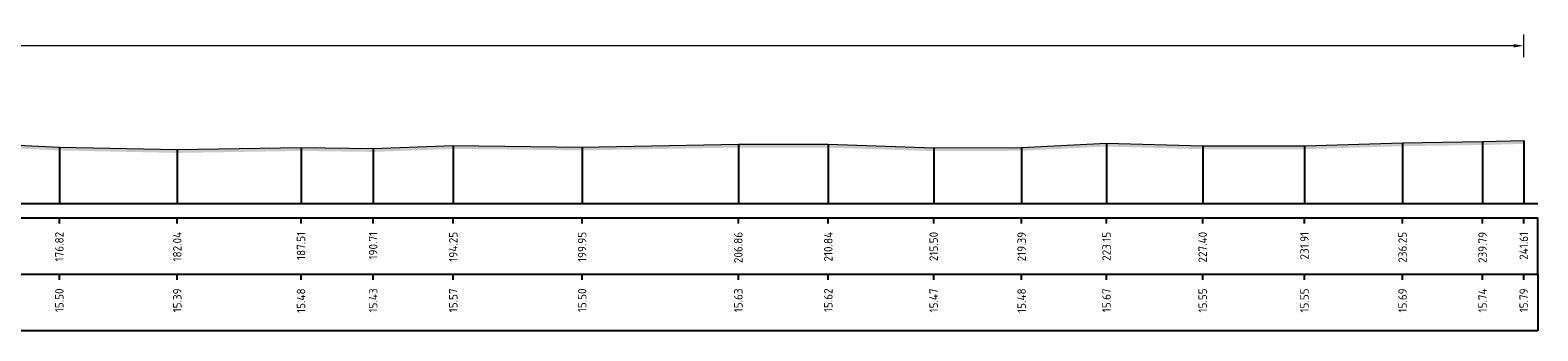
# Model space of a CAD drawing. Header units: metres. Extents: x 197882 to 206172, y 361908 to 364395.
# Tile 11 of 50: x 205959 to 206026, y 363611 to 363624. Entities that reach past the tile are written whole.
import ezdxf
from ezdxf.enums import TextEntityAlignment as Align

# ---------------------------------------------------------------- set-up
doc = ezdxf.new("R2010")
doc.units = ezdxf.units.M
doc.header["$PDMODE"] = 35
doc.header["$PDSIZE"] = 0.075
doc.layers.add('X-ME-AL-PROFIEL_HUIDIG MAAIVELD-GD', color=252, linetype='Continuous', lineweight=0)
doc.layers.add('X-XX-AL-DETAIL1-M', color=7, linetype='Continuous', lineweight=18)
doc.layers.add('X-ME-AL-PROFIELRASTER-S', color=7, linetype='Continuous')
doc.styles.add('NLCS-ISO-ANNOTATIEF-T18', font='NLCS-ISO.ttf', dxfattribs={"height": 1.8})
doc.styles.add('NLCS-ISO-ANNOTATIVE-T18', font='NLCS-ISO.ttf', dxfattribs={"height": 1.8})
doc.dimstyles.new('NLCS-ANNOTATIEF-T18-PIJL_L2_H0', dxfattribs={"dimtxt": 2.5, "dimasz": 1.8, "dimexe": 2, "dimexo": 2, "dimgap": 0.7, "dimtad": 1, "dimzin": 0, "dimdsep": 46, "dimtxsty": 'NLCS-ISO-ANNOTATIEF-T18', "dimcen": 0, "dimdle": 2, "dimclrd": 256, "dimclre": 256, "dimclrt": 10, "dimaunit": 2, "dimadec": 0, "dimazin": 0, "dimtfac": 1, "dimtdec": 3, "dimtofl": 0, "dimtmove": 0, "dimatfit": 3, "dimfxl": 2, "dimfxlon": 1, "dimtfillclr": 256, "dimtolj": 1, "dimtzin": 0, "dimlwd": -1, "dimlwe": -1, "dimarcsym": 0})

# ---------------------------------------------------------------- blocks, each defined once
blk = doc.blocks.new('SAL-PROFIELRASTER_BALK_EIND1-SOD')
at = {"color": 0, "linetype": 'ByBlock', "lineweight": -2}
blk.add_line((1, -12.5), (1, -2.5), dxfattribs=at)
at = {"color": 0, "linetype": 'ByBlock', "lineweight": -2, "flags": 128}
for points in [[(0, 0), (1, 0)], [(0, -2.5), (1, -2.5)], [(0, -12.5), (1, -12.5)]]:
    blk.add_lwpolyline(points, dxfattribs=at)
blk = doc.blocks.new('SAL-PROFIELRASTER_BALK_EIND2-SOD')
at = {"color": 0, "linetype": 'ByBlock', "lineweight": -2}
for p, q in [((1, -2.5), (1, -12.5)), ((1, -12.5), (0, -12.5))]:
    blk.add_line(p, q, dxfattribs=at)
blk = doc.blocks.new('SAL-PROFIELRASTER_BALK_DATA-SOD')
at = {"color": 0, "linetype": 'ByBlock', "lineweight": -2}
blk.add_lwpolyline([(0, -3.5), (0, -2.5)], dxfattribs=at)
at = {"color": 0, "linetype": 'ByBlock', "lineweight": -2, "style": 'NLCS-ISO-ANNOTATIVE-T18'}
blk.add_attdef('GETAL', text='', height=1.5, rotation=90, dxfattribs=at).set_placement((0.75, -5), align=Align.RIGHT)
blk = doc.blocks.new('SAL-PROFIELRASTER_AANHAAL-SOD')
at = {"color": 9, "linetype": 'ByBlock', "lineweight": -2, "flags": 128}
blk.add_lwpolyline([(0, 1), (0, 0)], dxfattribs=at)
blk = doc.blocks.new('*D149')
at = {"layer": 'Defpoints', "color": 0, "transparency": 16777216}
for p in [(205783.859, 363623.211), (205783.859, 363616.236), (206025.466, 363616.236)]:
    blk.add_point(p, dxfattribs=at)
at = {"layer": 'X-XX-AL-DETAIL1-M', "transparency": 16777216}
for p, q in [((205783.859, 363622.711), (205783.859, 363623.711)), ((206025.466, 363622.711), (206025.466, 363623.711)), ((206025.016, 363623.211), (205784.309, 363623.211))]:
    blk.add_line(p, q, dxfattribs=at)
for points in [[(205784.309, 363623.286), (205784.309, 363623.136), (205783.859, 363623.211)], [(206025.016, 363623.286), (206025.016, 363623.136), (206025.466, 363623.211)]]:
    blk.add_solid(points, dxfattribs=at)
at = {"layer": 'X-XX-AL-DETAIL1-M', "color": 10, "transparency": 16777216, "insert": (205904.662, 363623.611), "char_height": 0.45, "attachment_point": 5, "style": 'NLCS-ISO-ANNOTATIEF-T18'}
blk.add_mtext('\\A1;Gras', dxfattribs=at)

msp = doc.modelspace()

# ---------------------------------------------------------------- hatches: boundary and pattern name
at = {"layer": 'X-ME-AL-PROFIEL_HUIDIG MAAIVELD-GD'}
h = msp.add_hatch(dxfattribs=at)
h.set_pattern_fill('AGR-MAAIVELD', color=256, scale=0.05, pattern_type=2)
h.set_pattern_definition([(45, (0, 72.9858), (-0.25000007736, 0.25000007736), []), (45, (-0.0357, 73.0215), (0, 0.50000015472), [0.3535535, -0.3535535]), (45, (-0.07143, 73.05723), (0, 0.50000015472), [0.3535535, -0.3535535]), (45, (-0.10764, 73.09344), (0, 0.50000015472), [0.3535535, -0.3535535]), (45, (-0.14286, 73.12866), (0, 0.50000015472), [0.3535535, -0.3535535]), (45, (-0.17857, 73.16437), (0, 0.50000015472), [0.3535535, -0.3535535]), (45, (-0.2143, 73.2001), (0, 0.50000015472), [0.3535535, -0.3535535]), (315, (0, 72.9858), (0.25000007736, 0.25000007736), []), (315, (0.0357, 73.0215), (0.50000015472, -1e-16), [0.3535535, -0.3535535]), (315, (0.07143, 73.05723), (0.50000015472, -1e-16), [0.3535535, -0.3535535]), (315, (0.10764, 73.09344), (0.50000015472, -1e-16), [0.3535535, -0.3535535]), (315, (0.14286, 73.12866), (0.50000015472, -1e-16), [0.3535535, -0.3535535]), (315, (0.17857, 73.16437), (0.50000015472, -1e-16), [0.3535535, -0.3535535]), (315, (0.2143, 73.2001), (0.50000015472, -1e-16), [0.3535535, -0.3535535])])
h.paths.add_polyline_path([(206025.466, 363619.023), (206023.646, 363618.974), (206020.107, 363618.923), (206015.765, 363618.789), (206011.262, 363618.788), (206007.009, 363618.908), (206003.253, 363618.719), (205999.361, 363618.705), (205994.699, 363618.856), (205990.719, 363618.863), (205983.81, 363618.735), (205978.108, 363618.804), (205974.565, 363618.668), (205971.371, 363618.713), (205965.897, 363618.625), (205960.679, 363618.735), (205953.952, 363619.056), (205946.352, 363618.88), (205938.973, 363618.705), (205931.828, 363618.583), (205921.507, 363618.86), (205918.233, 363619.09), (205916.585, 363619.004), (205915.997, 363619.011), (205915.07, 363619.1), (205912.978, 363619.127), (205909.59, 363619.149), (205906.272, 363619.103), (205903.87, 363619.269), (205902.945, 363619.187), (205901.966, 363619.282), (205901.15, 363619.175), (205899.033, 363619.193), (205894.751, 363619.187), (205890.193, 363619.141), (205887.428, 363619.186), (205884.49, 363619.142), (205881.602, 363619.209), (205879.338, 363619.336), (205878.216, 363619.31), (205876.575, 363619.33), (205874.961, 363619.357), (205873.054, 363619.451), (205870.296, 363619.532), (205867.539, 363619.634), (205865.167, 363619.691), (205862.667, 363619.558), (205860.752, 363619.887), (205859.382, 363619.696), (205857.526, 363619.71), (205855.173, 363619.667), (205853.433, 363619.709), (205851.352, 363619.629), (205849.071, 363619.719), (205847.033, 363619.681), (205845.293, 363619.868), (205839.252, 363619.803), (205836.697, 363619.886), (205834.361, 363619.714), (205832.314, 363619.7), (205825.416, 363619.684), (205822.887, 363619.642), (205818.859, 363619.56), (205815.336, 363619.5), (205813.073, 363619.473), (205810.408, 363619.478), (205808.145, 363619.496), (205804.394, 363619.474), (205803.595, 363619.45), (205801.933, 363619.482), (205799.547, 363619.559), (205797.317, 363619.531), (205791.175, 363619.451), (205786.102, 363619.459), (205783.859, 363619.395), (205783.859, 363619.245), (205786.102, 363619.309), (205791.175, 363619.301), (205797.317, 363619.381), (205799.547, 363619.409), (205801.933, 363619.332), (205803.595, 363619.3), (205804.394, 363619.324), (205808.145, 363619.346), (205810.408, 363619.328), (205813.073, 363619.323), (205815.336, 363619.35), (205818.859, 363619.41), (205822.887, 363619.492), (205825.416, 363619.534), (205832.314, 363619.55), (205834.361, 363619.564), (205836.697, 363619.736), (205839.252, 363619.653), (205845.293, 363619.718), (205847.033, 363619.531), (205849.071, 363619.569), (205851.352, 363619.479), (205853.433, 363619.559), (205855.173, 363619.517), (205857.526, 363619.56), (205859.382, 363619.546), (205860.752, 363619.737), (205862.667, 363619.408), (205865.167, 363619.541), (205867.539, 363619.484), (205870.296, 363619.382), (205873.054, 363619.301), (205874.961, 363619.207), (205876.575, 363619.18), (205878.216, 363619.16), (205879.338, 363619.186), (205881.602, 363619.059), (205884.49, 363618.992), (205887.428, 363619.036), (205890.193, 363618.991), (205894.751, 363619.037), (205899.033, 363619.043), (205901.15, 363619.025), (205901.966, 363619.132), (205902.945, 363619.037), (205903.87, 363619.119), (205906.272, 363618.953), (205909.59, 363618.999), (205912.978, 363618.977), (205915.07, 363618.95), (205915.997, 363618.861), (205916.585, 363618.854), (205918.233, 363618.94), (205921.507, 363618.71), (205931.828, 363618.433), (205938.973, 363618.555), (205946.352, 363618.73), (205953.952, 363618.906), (205960.679, 363618.585), (205965.897, 363618.475), (205971.371, 363618.563), (205974.565, 363618.518), (205978.108, 363618.654), (205983.81, 363618.585), (205990.719, 363618.713), (205994.699, 363618.706), (205999.361, 363618.555), (206003.253, 363618.569), (206007.009, 363618.758), (206011.262, 363618.638), (206015.765, 363618.639), (206020.107, 363618.773), (206023.646, 363618.824), (206025.466, 363618.873)])

# ---------------------------------------------------------------- linework, layer by layer
msp.add_lwpolyline([(205953.952, 363619.056), (205960.679, 363618.735), (205965.897, 363618.625), (205971.371, 363618.713), (205974.565, 363618.668), (205978.108, 363618.804), (205983.81, 363618.735), (205990.719, 363618.863), (205994.699, 363618.856), (205999.361, 363618.705), (206003.253, 363618.719), (206007.009, 363618.908), (206011.262, 363618.788), (206015.765, 363618.789), (206020.107, 363618.923), (206023.646, 363618.974), (206025.466, 363619.023)], dxfattribs=at)

# ---------------------------------------------------------------- block references
at = {"layer": 'X-ME-AL-PROFIELRASTER-S'}
for p, yscale in [((205978.108, 363616.236), 2.5678977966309), ((205990.719, 363616.236), 2.6269989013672), ((205994.699, 363616.236), 2.619197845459), ((206007.009, 363616.236), 2.6714973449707), ((206011.262, 363616.236), 2.551998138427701), ((206015.765, 363616.236), 2.5522003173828), ((206020.107, 363616.236), 2.686500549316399), ((206023.646, 363616.236), 2.7378997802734), ((206025.466, 363616.236), 2.7863006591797), ((205960.679, 363616.236), 2.498298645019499), ((205965.897, 363616.236), 2.388500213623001), ((205971.371, 363616.236), 2.4766998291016), ((205974.565, 363616.236), 2.4319000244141), ((205983.81, 363616.236), 2.498897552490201), ((205999.361, 363616.236), 2.468997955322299), ((206003.253, 363616.236), 2.4824981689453)]:
    msp.add_blockref('SAL-PROFIELRASTER_AANHAAL-SOD', p, dxfattribs=dict(at, yscale=yscale))
at = {"layer": 'X-ME-AL-PROFIELRASTER-S', "xscale": 242.231864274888, "yscale": 0.25, "zscale": 242.231864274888}
for name, p in [('SAL-PROFIELRASTER_BALK_EIND1-SOD', (205783.859, 363616.236)), ('SAL-PROFIELRASTER_BALK_EIND2-SOD', (205783.859, 363613.736))]:
    msp.add_blockref(name, p, dxfattribs=at)
at = {"layer": 'X-ME-AL-PROFIELRASTER-S', "xscale": 0.25, "yscale": 0.25, "zscale": 0.25}
for p, values in [((205960.679, 363616.236), {'GETAL': '176.82'}), ((205965.897, 363616.236), {'GETAL': '182.04'}), ((205971.371, 363616.236), {'GETAL': '187.51'}), ((205974.565, 363616.236), {'GETAL': '190.71'}), ((205978.108, 363616.236), {'GETAL': '194.25'}), ((205983.81, 363616.236), {'GETAL': '199.95'}), ((205990.719, 363616.236), {'GETAL': '206.86'}), ((205994.699, 363616.236), {'GETAL': '210.84'}), ((205999.361, 363616.236), {'GETAL': '215.50'}), ((206003.253, 363616.236), {'GETAL': '219.39'}), ((206007.009, 363616.236), {'GETAL': '223.15'}), ((206011.262, 363616.236), {'GETAL': '227.40'}), ((206015.765, 363616.236), {'GETAL': '231.91'}), ((206020.107, 363616.236), {'GETAL': '236.25'}), ((206023.646, 363616.236), {'GETAL': '239.79'}), ((206025.466, 363616.236), {'GETAL': '241.61'}), ((205960.679, 363613.736), {'GETAL': '15.50'}), ((205965.897, 363613.736), {'GETAL': '15.39'}), ((205971.371, 363613.736), {'GETAL': '15.48'}), ((205974.565, 363613.736), {'GETAL': '15.43'}), ((205978.108, 363613.736), {'GETAL': '15.57'}), ((205983.81, 363613.736), {'GETAL': '15.50'}), ((205990.719, 363613.736), {'GETAL': '15.63'}), ((205994.699, 363613.736), {'GETAL': '15.62'}), ((205999.361, 363613.736), {'GETAL': '15.47'}), ((206003.253, 363613.736), {'GETAL': '15.48'}), ((206007.009, 363613.736), {'GETAL': '15.67'}), ((206011.262, 363613.736), {'GETAL': '15.55'}), ((206015.765, 363613.736), {'GETAL': '15.55'}), ((206020.107, 363613.736), {'GETAL': '15.69'}), ((206023.646, 363613.736), {'GETAL': '15.74'}), ((206025.466, 363613.736), {'GETAL': '15.79'})]:
    msp.add_blockref('SAL-PROFIELRASTER_BALK_DATA-SOD', p, dxfattribs=at).add_auto_attribs(values)

# ---------------------------------------------------------------- dimensions: what is measured, and where the dimension line sits
at = {"layer": 'X-XX-AL-DETAIL1-M'}
dim = msp.add_linear_dim(base=(205783.859, 363623.211), p1=(206025.466, 363616.236), p2=(205783.859, 363616.236), text='Gras', dimstyle='NLCS-ANNOTATIEF-T18-PIJL_L2_H0', dxfattribs=at)
dim.commit()
dim.dimension.update_dxf_attribs({"geometry": '*D149', "text_midpoint": (205904.662, 363623.211), "dimtype": 160})

doc.saveas('drawing.dxf')
